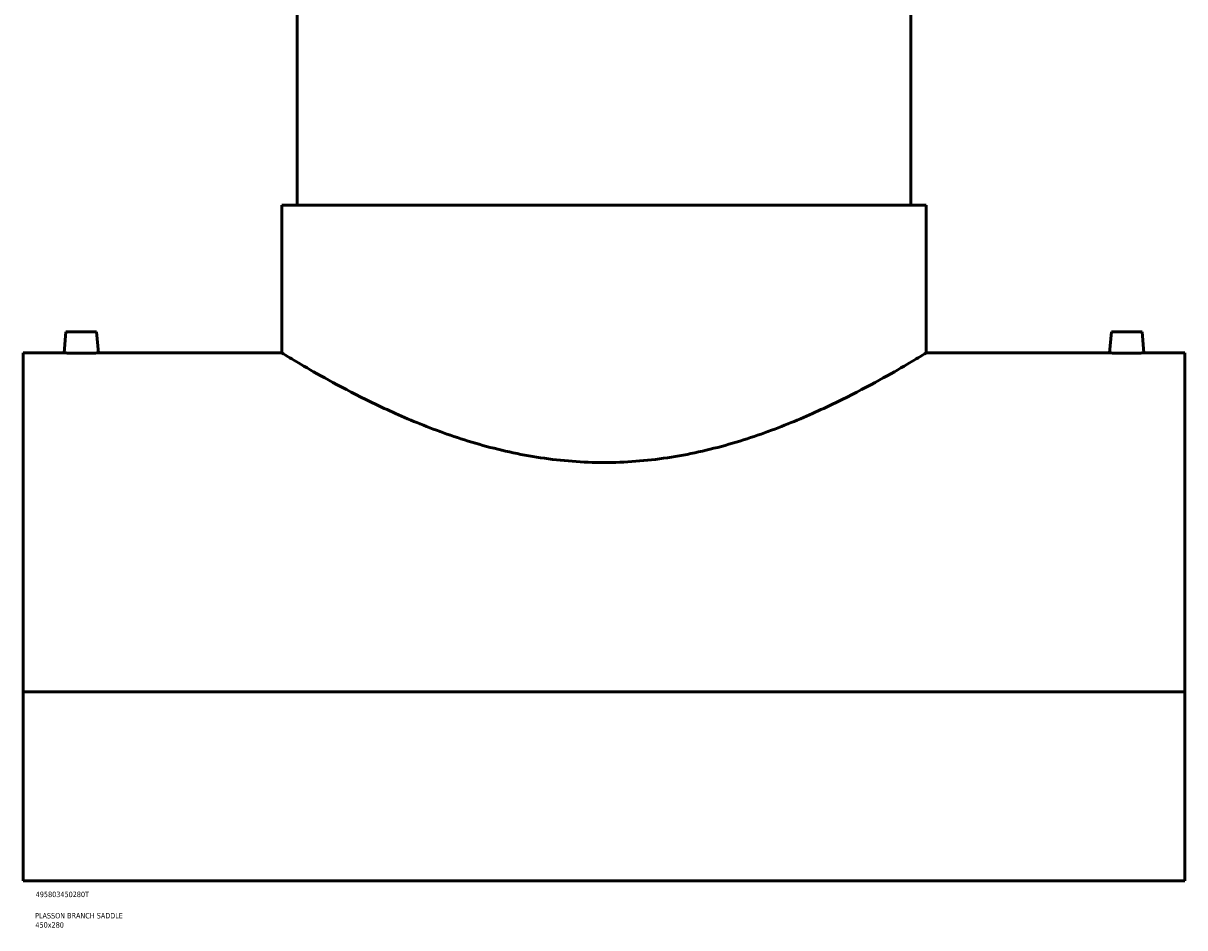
# Model space of a CAD drawing. Header units: millimetres. Extents: x -339 to 1539, y -390 to 1163.
# Tile 5 of 6: x 849 to 1379, y 79 to 492. Entities that reach past the tile are written whole.
import ezdxf

# ---------------------------------------------------------------- set-up
doc = ezdxf.new("R2010")
doc.units = ezdxf.units.MM
doc.layers.add('Title (ISO)', color=7, linetype='Continuous', lineweight=50)
doc.layers.add('Visible (ANSI)', color=7, linetype='Continuous', lineweight=50)
doc.styles.add('Note Text (ISO)', font='tahoma.ttf')

# ---------------------------------------------------------------- blocks, each defined once
blk = doc.blocks.new('Title Blocks ISO')
at = {"layer": 'Title (ISO)', "color": 232, "true_color": 0xca0064, "style": 'Note Text (ISO)'}
for tag, p in [('PART_NUMBER_001', (34.16, 73.13)), ('DESCRIPTION_001', (33.84, 63.4)), ('DESCRIPTION_002', (34.02, 59.17))]:
    blk.add_attdef(tag, p, '', height=2.5, dxfattribs=at)

msp = doc.modelspace()

# ---------------------------------------------------------------- linework, layer by layer
at = {"layer": 'Visible (ANSI)'}
for p, q in [((974.46, 564.27), (974.46, 409.02)), ((1254.46, 564.27), (1254.46, 409.02)), ((967.46, 409.02), (1261.46, 409.02)), ((967.46, 409.02), (967.46, 341.52)), ((1261.46, 409.02), (1261.46, 341.52)), ((868.96, 351.12), (868.12, 341.52)), ((868.96, 351.12), (882.96, 351.12)), ((882.96, 351.12), (883.8, 341.52)), ((1345.96, 351.12), (1345.12, 341.52)), ((1359.96, 351.12), (1345.96, 351.12)), ((1359.96, 351.12), (1360.8, 341.52)), ((849.46, 341.52), (849.46, 186.87)), ((868.12, 341.52), (849.46, 341.52)), ((967.46, 341.52), (883.8, 341.52)), ((1345.12, 341.52), (1261.46, 341.52)), ((1379.46, 341.52), (1360.8, 341.52)), ((1379.46, 186.87), (1379.46, 341.52)), ((1379.46, 186.87), (849.46, 186.87)), ((849.46, 100.52), (849.46, 186.87)), ((1379.46, 186.87), (1379.46, 100.52)), ((849.46, 100.52), (1379.46, 100.52))]:
    msp.add_line(p, q, dxfattribs=at)
for points, knots in [([(875.96, 341.39), (874.98, 341.39), (873.93, 341.4), (872, 341.42), (871.11, 341.44), (869.72, 341.47), (869.12, 341.49), (868.32, 341.51), (868.12, 341.52), (868.12, 341.52)], [0, 0, 0, 0, 0.2956, 0.2956, 0.591199, 0.591199, 0.886703, 0.886703, 1.182206, 1.182206, 1.182206, 1.182206]), ([(883.8, 341.52), (883.8, 341.52), (883.61, 341.51), (882.81, 341.49), (882.21, 341.47), (880.81, 341.44), (879.93, 341.42), (878, 341.4), (876.95, 341.39), (875.96, 341.39)], [3.546618, 3.546618, 3.546618, 3.546618, 3.842122, 3.842122, 4.137625, 4.137625, 4.433225, 4.433225, 4.728824, 4.728824, 4.728824, 4.728824]), ([(1114.46, 291.49), (1109.68, 291.49), (1104.85, 291.68), (1095.17, 292.41), (1090.33, 292.95), (1075.92, 295.11), (1066.48, 297.24), (1048.5, 302.38), (1039.94, 305.39), (1024.16, 311.64), (1016.93, 314.89), (1004.16, 320.99), (998.13, 324.09), (987.43, 329.84), (982.75, 332.49), (975.16, 336.88), (972.25, 338.62), (968.4, 340.94), (967.46, 341.52), (967.46, 341.52)], [0, 0, 0, 0, 1.435011, 1.435011, 2.870022, 2.870022, 5.740045, 5.740045, 8.610067, 8.610067, 11.480089, 11.480089, 14.330027, 14.330027, 17.179964, 17.179964, 20.029902, 20.029902, 22.87984, 22.87984, 22.87984, 22.87984]), ([(1261.46, 341.52), (1261.46, 341.52), (1260.53, 340.94), (1256.68, 338.62), (1253.77, 336.88), (1246.18, 332.49), (1241.5, 329.84), (1230.79, 324.09), (1224.77, 320.99), (1212, 314.89), (1204.77, 311.64), (1188.99, 305.39), (1180.43, 302.38), (1162.45, 297.24), (1153, 295.11), (1138.6, 292.95), (1133.76, 292.41), (1124.08, 291.68), (1119.25, 291.49), (1114.46, 291.49)], [68.639519, 68.639519, 68.639519, 68.639519, 71.489457, 71.489457, 74.339394, 74.339394, 77.189332, 77.189332, 80.039269, 80.039269, 82.909292, 82.909292, 85.779314, 85.779314, 88.649336, 88.649336, 90.084348, 90.084348, 91.519359, 91.519359, 91.519359, 91.519359]), ([(1352.96, 341.39), (1351.98, 341.39), (1350.93, 341.4), (1349, 341.42), (1348.11, 341.44), (1346.72, 341.47), (1346.12, 341.49), (1345.32, 341.51), (1345.12, 341.52), (1345.12, 341.52)], [2.364412, 2.364412, 2.364412, 2.364412, 2.660012, 2.660012, 2.955611, 2.955611, 3.251115, 3.251115, 3.546618, 3.546618, 3.546618, 3.546618]), ([(1360.8, 341.52), (1360.8, 341.52), (1360.61, 341.51), (1359.81, 341.49), (1359.21, 341.47), (1357.81, 341.44), (1356.93, 341.42), (1355, 341.4), (1353.95, 341.39), (1352.96, 341.39)], [5.91103, 5.91103, 5.91103, 5.91103, 6.206534, 6.206534, 6.502037, 6.502037, 6.797637, 6.797637, 7.093236, 7.093236, 7.093236, 7.093236])]:
    msp.add_open_spline(points, degree=3, knots=knots, dxfattribs=at)

# ---------------------------------------------------------------- block references
msp.add_blockref('Title Blocks ISO', (821, 20)).add_auto_attribs({'PART_NUMBER_001': '495803450280T', 'DESCRIPTION_001': 'PLASSON BRANCH SADDLE', 'DESCRIPTION_002': '450x280'})

doc.saveas('drawing.dxf')
